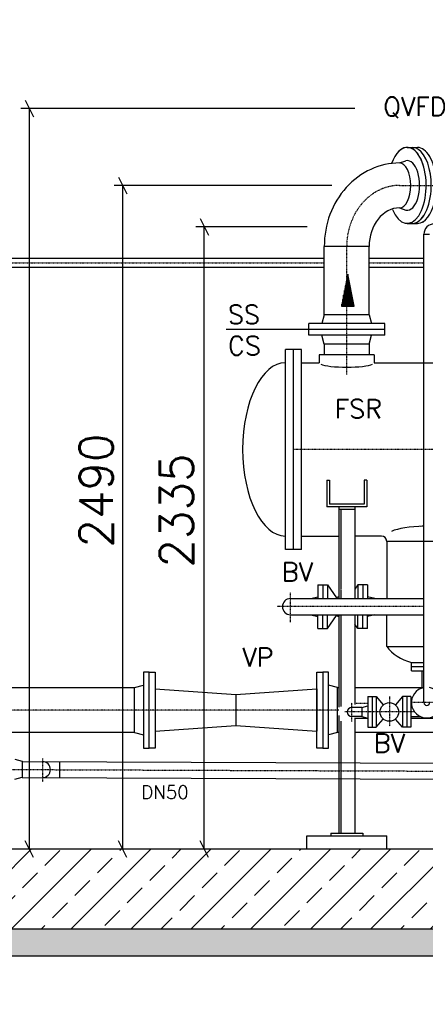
# Model space of a CAD drawing. Header units: millimetres. Extents: x -197187 to 241957296, y -45270 to 70505.
# Tile 36 of 116: x -34455 to -32934, y 9055 to 12749. Entities that reach past the tile are written whole.
import ezdxf
from ezdxf.enums import TextEntityAlignment as Align

# ---------------------------------------------------------------- set-up
doc = ezdxf.new("R2010")
doc.units = ezdxf.units.MM
doc.header["$LTSCALE"] = 0.5
doc.linetypes.add('DASHDOT', pattern=[1, 0.5, -0.25, 0, -0.25])
doc.linetypes.add('HIDDEN', pattern=[0.375, 0.25, -0.125])
for name, color, linetype in [('21', 7, 'Continuous'), ('41', 7, 'Continuous'), ('42', 7, 'Continuous'), ('BEMAßUNG', 7, 'Continuous'), ('Beschriftung', 7, 'Continuous'), ('P-MU025ENTL', 7, 'Continuous'), ('P-MU025ENTLÜ', 7, 'Continuous'), ('P-MU050ENTL', 7, 'Continuous'), ('P-MU150AUSL', 7, 'Continuous'), ('P-MU200AUSL', 7, 'Continuous')]:
    doc.layers.add(name, color=color, linetype=linetype)
doc.styles.add('ROMANS', font='ROMANS', dxfattribs={"height": 0.2})

# ---------------------------------------------------------------- blocks, each defined once
blk = doc.blocks.new('FPFEIL')
at = {"layer": '41', "color": 7, "linetype": 'Continuous'}
for p, q in [((-99.9998, 18.5851), (-92.9259, 18.5851)), ((-99.9998, 15.7051), (-78.5259, 15.7051)), ((-99.9998, 12.8251), (-64.1259, 12.8251)), ((-99.9998, 12.8251), (-64.1259, 12.8251)), ((-99.9998, 9.9452), (-49.7259, 9.9452)), ((-99.9998, 7.0652), (-35.3259, 7.0652)), ((-99.9998, 4.1852), (-20.926, 4.1852)), ((-99.9998, 4.1852), (-20.926, 4.1852)), ((-99.9998, 1.3052), (-6.526, 1.3052)), ((-99.9998, -1.5748), (-7.874, -1.5748)), ((-99.9998, -4.4548), (-22.274, -4.4548)), ((-99.9998, -4.4548), (-22.274, -4.4548)), ((-99.9998, -7.3348), (-36.6739, -7.3348)), ((-99.9998, -10.2148), (-51.0739, -10.2148)), ((-99.9998, -13.0948), (-65.4739, -13.0948)), ((-99.9998, -13.0948), (-65.4739, -13.0948)), ((-99.9998, -15.9748), (-79.8739, -15.9748)), ((-99.9998, -18.8548), (-94.2739, -18.8548))]:
    blk.add_line(p, q, dxfattribs=at)
blk.add_lwpolyline([(0, 0), (-99.9998, -20), (-99.9998, 20), (0, 0)], close=True, dxfattribs=at)

msp = doc.modelspace()

# ---------------------------------------------------------------- hatches: boundary and pattern name
at = {"lineweight": 5}
h = msp.add_hatch(dxfattribs=at)
h.set_pattern_fill('ANSI33', color=256, scale=25)
h.set_pattern_definition([(45, (-6661.86, 11568.5), (-112.2532, 112.2532), []), (45, (-6549.61, 11568.5), (-112.2532, 112.2532), [79.375, -39.6875])])
h.paths.add_polyline_path([(-27429.005, 12756.898), (-27679.005, 12756.898), (-27679.005, 14316.398), (-27659.014, 14336.998), (-27619.032, 14338.197), (-27619.332, 14348.188), (-27489.278, 14352.09), (-27488.978, 14342.099), (-27448.996, 14343.298), (-27429.005, 14323.898)])
h.paths.add_polyline_path([(-27679.005, 11746.898), (-27429.005, 11746.898), (-27429.005, 9336.898), (-31164.005, 9336.898), (-31164.005, 8836.898), (-32164.005, 8836.898), (-32164.005, 9336.898), (-38179.005, 9336.898), (-38179.005, 14001.398), (-38159.014, 14021.998), (-38119.032, 14023.197), (-38119.332, 14033.188), (-37989.278, 14037.09), (-37988.978, 14027.099), (-37948.996, 14028.298), (-37929.005, 14008.898), (-37929.005, 9636.898), (-31944.005, 9636.898), (-31944.005, 9606.898), (-31914.005, 9606.898), (-31914.005, 9136.898), (-31414.005, 9136.898), (-31414.005, 9606.898), (-31384.005, 9606.898), (-31384.005, 9636.898), (-27679.005, 9636.898)])
at = {"layer": 'Beschriftung', "lineweight": 5}
h = msp.add_hatch(dxfattribs=at)
h.set_pattern_fill('BETON_UNBEWEHRT', color=256, scale=200, angle=90, pattern_type=2)
h.set_pattern_definition([(135, (-12036.86, 54498.937), (-35.35534, -35.35534), [25, -12.5])])
h.paths.add_polyline_path([(-31164.005, 9336.898), (-27279.005, 9336.898), (-27279.005, 9236.898), (-31164.005, 9236.898)])
h.paths.add_polyline_path([(-32164.005, 8836.898), (-31164.005, 8836.898), (-31164.005, 8736.898), (-32164.005, 8736.898)])
h.paths.add_polyline_path([(-38329.005, 9336.898), (-32164.005, 9336.898), (-32164.005, 9236.898), (-38329.005, 9236.898)])

# ---------------------------------------------------------------- linework, layer by layer
for p, q in [((-31944.005, 9636.898), (-37929.005, 9636.898)), ((-32164.005, 9336.898), (-38329.005, 9336.898)), ((-38329.005, 9236.898), (-32164.005, 9236.898))]:
    msp.add_line(p, q)
for points in [[(-33150.005, 10127.348), (-33199.005, 10127.348)], [(-32870.005, 10127.348), (-32988.005, 10127.348)]]:
    msp.add_lwpolyline(points)
at = {"layer": '21', "linetype": 'Continuous', "ltscale": 10}
msp.add_line((-32939.655, 11943.898), (-32918.355, 11943.898), dxfattribs=at)
msp.add_arc((-32901.005, 11943.898), 38.65, 90, 180, dxfattribs=at)
at = {"layer": '41', "linetype": 'Continuous', "ltscale": 10}
for p, q in [((-32939.655, 10186.898), (-32939.655, 11943.898)), ((-33304.005, 11021.898), (-33304.005, 10921.898)), ((-33304.005, 11021.898), (-33294.005, 11021.898)), ((-33294.005, 11021.898), (-33294.005, 10931.898)), ((-33154.005, 11021.898), (-33164.005, 11021.898)), ((-33164.005, 11021.898), (-33164.005, 10931.898)), ((-33154.005, 11021.898), (-33154.005, 10921.898)), ((-33164.005, 10931.898), (-33294.005, 10931.898)), ((-33154.005, 10921.898), (-33304.005, 10921.898)), ((-33259.005, 10921.898), (-33259.005, 10577.048)), ((-33199.005, 10911.898), (-33259.005, 10911.898)), ((-33199.005, 10921.898), (-33199.005, 10577.048)), ((-33259.005, 10516.748), (-33259.005, 10169.542)), ((-33199.005, 10516.748), (-33199.005, 10180.495)), ((-32945.855, 10241.874), (-32945.855, 10305.898)), ((-33259.005, 10138.452), (-33259.005, 9696.898)), ((-33199.005, 10130.331), (-33199.005, 9696.898)), ((-33379.005, 9686.898), (-33079.005, 9686.898)), ((-33379.005, 9636.898), (-33379.005, 9686.898)), ((-33289.005, 9696.898), (-33169.005, 9696.898)), ((-33289.005, 9696.898), (-33289.005, 9686.898)), ((-33169.005, 9696.898), (-33169.005, 9686.898)), ((-33079.005, 9636.898), (-33079.005, 9686.898))]:
    msp.add_line(p, q, dxfattribs=at)
at = {"layer": '41', "linetype": 'DASHDOT', "ltscale": 10}
for p, q in [((-32733.24, 11136.898), (-33429.005, 11136.898)), ((-33069.005, 10209.398), (-33069.005, 10097.853))]:
    msp.add_line(p, q, dxfattribs=at)
at = {"layer": '41', "linetype": 'HIDDEN', "ltscale": 10}
for p, q in [((-33251.005, 10911.898), (-33251.005, 10577.048)), ((-33251.005, 10516.748), (-33251.005, 10172.718)), ((-33251.005, 10117.431), (-33251.005, 9696.898))]:
    msp.add_line(p, q, dxfattribs=at)
at = {"layer": '41', "linetype": 'Continuous', "ltscale": 10}
for radius, start, end in [(57.5, 100.673808, 79.326192), (10.65, 180, 0)]:
    msp.add_arc((-32929.005, 10186.898), radius, start, end, dxfattribs=at)
msp.add_ellipse((-32929.005, 10811.898), major_axis=(-150, 0), ratio=0.24457267, start_param=4.78344875, end_param=4.86763291, dxfattribs=at)
at = {"layer": 'BEMAßUNG', "linetype": 'Continuous', "ltscale": 10}
for p, q in [((-34434.63, 12447.148), (-34403.38, 12384.648)), ((-33199.005, 12415.898), (-34450.255, 12415.898)), ((-34419.005, 12415.898), (-34419.005, 9636.898)), ((-34084.63, 12158.148), (-34053.38, 12095.648)), ((-33285.185, 12126.898), (-34100.255, 12126.898)), ((-34069.005, 12126.898), (-34069.005, 9636.898)), ((-33778.763, 12003.148), (-33747.513, 11940.648)), ((-33377.453, 11971.898), (-33794.388, 11971.898)), ((-33763.138, 9636.898), (-33763.138, 11971.898)), ((-34403.38, 9605.648), (-34434.63, 9668.148)), ((-34053.38, 9605.648), (-34084.63, 9668.148)), ((-33747.513, 9605.648), (-33778.763, 9668.148))]:
    msp.add_line(p, q, dxfattribs=at)
at = {"layer": 'P-MU025ENTL', "linetype": 'Continuous', "ltscale": 10}
for p, q in [((-33150.005, 10209.398), (-33118.005, 10209.398)), ((-33150.005, 10209.398), (-33150.005, 10094.398)), ((-33134.005, 10209.398), (-33134.005, 10094.398)), ((-33118.005, 10209.398), (-33091.707, 10178.537)), ((-33118.005, 10209.398), (-33118.005, 10094.398)), ((-33020.005, 10209.398), (-33046.304, 10178.537)), ((-32988.005, 10209.398), (-33020.005, 10209.398)), ((-33020.005, 10209.398), (-33020.005, 10094.398)), ((-33004.005, 10209.398), (-33004.005, 10094.398)), ((-32988.005, 10209.398), (-32988.005, 10094.398)), ((-33172.005, 10168.748), (-33210.005, 10168.748)), ((-33172.005, 10168.748), (-33150.005, 10174.643)), ((-33172.005, 10168.748), (-33172.005, 10135.048)), ((-32988.005, 10168.748), (-32983.566, 10168.748)), ((-33172.005, 10135.048), (-33210.005, 10135.048)), ((-33172.005, 10135.048), (-33150.005, 10129.153)), ((-33118.005, 10094.398), (-33091.707, 10125.259)), ((-33020.005, 10094.398), (-33046.304, 10125.259)), ((-32988.005, 10135.048), (-32953.861, 10135.048)), ((-33150.005, 10094.398), (-33118.005, 10094.398)), ((-32988.005, 10094.398), (-33020.005, 10094.398))]:
    msp.add_line(p, q, dxfattribs=at)
at = {"layer": 'P-MU025ENTL', "linetype": 'DASHDOT', "ltscale": 10}
for p, q in [((-33210.005, 10115.549), (-33210.005, 10185.863)), ((-32876.756, 10186.898), (-32982.134, 10186.898)), ((-32974.626, 10151.898), (-33236.229, 10151.898))]:
    msp.add_line(p, q, dxfattribs=at)
at = {"layer": 'P-MU025ENTL', "linetype": 'Continuous', "ltscale": 10}
msp.add_circle((-33069.005, 10151.898), 35, dxfattribs=at)
msp.add_arc((-33210.005, 10151.898), 16.85, 90, 270, dxfattribs=at)
at = {"layer": 'P-MU025ENTLÜ', "linetype": 'DASHDOT', "ltscale": 10}
for p, q in [((-35278.322, 11836.898), (-33313.155, 11836.898)), ((-33144.855, 11836.898), (-32939.655, 11836.898))]:
    msp.add_line(p, q, dxfattribs=at)
at = {"layer": 'P-MU025ENTLÜ', "linetype": 'Continuous', "ltscale": 10}
for p, q in [((-35015.03, 11853.748), (-33313.155, 11853.748)), ((-35015.03, 11820.048), (-33313.155, 11820.048)), ((-33144.855, 11853.748), (-32939.655, 11853.748)), ((-33144.855, 11820.048), (-32939.655, 11820.048))]:
    msp.add_line(p, q, dxfattribs=at)
at = {"layer": 'P-MU050ENTL', "linetype": 'DASHDOT', "ltscale": 10}
for p, q in [((-33440.005, 10489.299), (-33440.005, 10600.93)), ((-32939.655, 10546.898), (-33489.886, 10546.898)), ((-34369.617, 9977.94), (-34369.617, 9889.41)), ((-34695.504, 9936.905), (-32129.717, 9927.185))]:
    msp.add_line(p, q, dxfattribs=at)
at = {"layer": 'P-MU050ENTL', "linetype": 'Continuous', "ltscale": 10}
for p, q in [((-33337.005, 10629.398), (-33337.005, 10577.048)), ((-33337.005, 10629.398), (-33301.005, 10629.398)), ((-33319.005, 10629.398), (-33319.005, 10577.048)), ((-33301.005, 10629.398), (-33301.005, 10577.048)), ((-33301.005, 10629.398), (-33266.743, 10579.807)), ((-33187.005, 10629.398), (-33199.005, 10612.029)), ((-33151.005, 10629.398), (-33187.005, 10629.398)), ((-33187.005, 10629.398), (-33187.005, 10577.048)), ((-33169.005, 10629.398), (-33169.005, 10577.048)), ((-33151.005, 10629.398), (-33151.005, 10577.048)), ((-33440.005, 10577.048), (-32939.655, 10577.048)), ((-33364.005, 10577.048), (-33337.005, 10584.283)), ((-33124.005, 10577.048), (-33151.005, 10584.283)), ((-33440.005, 10516.748), (-32939.655, 10516.748)), ((-33364.005, 10516.748), (-33337.005, 10509.513)), ((-33337.005, 10464.398), (-33337.005, 10516.748)), ((-33319.005, 10464.398), (-33319.005, 10516.748)), ((-33301.005, 10464.398), (-33301.005, 10516.748)), ((-33301.005, 10464.398), (-33266.743, 10513.989)), ((-33187.005, 10464.398), (-33187.005, 10516.748)), ((-33169.005, 10464.398), (-33169.005, 10516.748)), ((-33124.005, 10516.748), (-33151.005, 10509.513)), ((-33151.005, 10464.398), (-33151.005, 10516.748)), ((-33337.005, 10464.398), (-33301.005, 10464.398)), ((-33187.005, 10464.398), (-33199.005, 10481.766)), ((-33151.005, 10464.398), (-33187.005, 10464.398)), ((-34472.617, 9974.578), (-34445.617, 9967.343)), ((-34445.617, 9967.344), (-34445.617, 9907.044)), ((-34445.617, 9966.109), (-32861.381, 9960.107)), ((-34305.617, 9965.578), (-34305.617, 9905.278)), ((-34472.617, 9899.809), (-34445.617, 9907.044)), ((-34445.617, 9905.808), (-32861.61, 9899.807))]:
    msp.add_line(p, q, dxfattribs=at)
for centre, radius, start, end in [((-33440.005, 10546.898), 30.15, 90, 270), ((-33244.005, 10546.898), 40, 112.024314, 131.083733), ((-33244.005, 10546.898), 40, 228.916267, 247.975686), ((-34369.617, 9935.671), 30.15, 270.000064, 89.999936)]:
    msp.add_arc(centre, radius, start, end, dxfattribs=at)
at = {"layer": 'P-MU150AUSL', "linetype": 'Continuous', "ltscale": 10}
for p, q in [((-33002.107, 12269.398), (-32964.001, 12269.398)), ((-33030.685, 12211.048), (-33006.86, 12219.411)), ((-33030.685, 12042.748), (-33006.86, 12034.385)), ((-33002.107, 11984.398), (-32964.001, 11984.398)), ((-33313.155, 11641.898), (-33313.155, 11897.898)), ((-33144.855, 11897.898), (-33313.155, 11897.898)), ((-33144.855, 11641.898), (-33144.855, 11897.898)), ((-33313.155, 11641.898), (-33321.998, 11608.898)), ((-33144.855, 11641.898), (-33313.155, 11641.898)), ((-33144.855, 11641.898), (-33136.013, 11608.898)), ((-33086.505, 11608.898), (-33371.505, 11608.898)), ((-33371.505, 11564.898), (-33371.505, 11608.898)), ((-33086.505, 11564.898), (-33086.505, 11608.898)), ((-33086.505, 11586.898), (-33371.505, 11586.898)), ((-33086.505, 11564.898), (-33371.505, 11564.898)), ((-33313.155, 11531.898), (-33321.998, 11564.898)), ((-33144.855, 11531.898), (-33136.013, 11564.898)), ((-33144.855, 11531.898), (-33313.155, 11531.898)), ((-33313.155, 11531.898), (-33313.155, 11491.898)), ((-33144.855, 11531.898), (-33144.855, 11491.898)), ((-33459.005, 10761.898), (-33459.005, 11511.898)), ((-33399.005, 11511.898), (-33459.005, 11511.898)), ((-33429.005, 10761.898), (-33429.005, 11511.898)), ((-33399.005, 10761.898), (-33399.005, 11511.898)), ((-33126.013, 11491.898), (-33331.998, 11491.898)), ((-33331.998, 11491.898), (-33331.998, 11461.898)), ((-33126.013, 11491.898), (-33126.013, 11461.898)), ((-33399.005, 11461.898), (-33331.998, 11461.898)), ((-33126.013, 11461.898), (-32624.005, 11461.898)), ((-33399.005, 10811.898), (-33259.005, 10811.898)), ((-33099.005, 10811.898), (-33199.005, 10811.898)), ((-33079.005, 10791.898), (-33079.005, 10577.048)), ((-32779.005, 10791.898), (-33079.005, 10791.898)), ((-33399.005, 10761.898), (-33459.005, 10761.898)), ((-33079.005, 10396.898), (-33079.005, 10516.748)), ((-33079.005, 10396.898), (-32939.655, 10396.898)), ((-32986.505, 10305.898), (-32986.505, 10337.898)), ((-32986.505, 10337.898), (-32939.655, 10337.898)), ((-32986.505, 10321.898), (-32939.655, 10321.898)), ((-32986.505, 10305.898), (-32939.655, 10305.898)), ((-34024.005, 10243.248), (-33991.005, 10252.09)), ((-34024.005, 10074.948), (-34024.005, 10243.248)), ((-33264.005, 10243.248), (-33297.005, 10252.09)), ((-33264.005, 10074.948), (-33264.005, 10243.248)), ((-34024.005, 10074.948), (-33991.005, 10066.106)), ((-33264.005, 10074.948), (-33297.005, 10066.106))]:
    msp.add_line(p, q, dxfattribs=at)
at = {"layer": 'P-MU150AUSL', "linetype": 'DASHDOT', "ltscale": 10}
for p, q in [((-33030.685, 12126.898), (-31464.155, 12126.898)), ((-33229.005, 11417.103), (-33229.005, 11897.898))]:
    msp.add_line(p, q, dxfattribs=at)
at = {"layer": 'P-MU150AUSL'}
for p, q in [((-33371.505, 11586.898), (-33680.631, 11586.898)), ((-34969.005, 10243.248), (-34024.005, 10243.273)), ((-33947.005, 10238.748), (-33947.005, 10079.448)), ((-33947.005, 10238.748), (-33644.005, 10217.342)), ((-33644.005, 10217.342), (-33341.005, 10238.748)), ((-33341.005, 10238.748), (-33341.005, 10079.448)), ((-33264.005, 10243.293), (-33259.005, 10243.293)), ((-33199.005, 10243.295), (-32945.855, 10243.301)), ((-33644.005, 10217.342), (-33644.005, 10100.854)), ((-33947.005, 10079.448), (-33644.005, 10100.854)), ((-33644.005, 10100.854), (-33341.005, 10079.448)), ((-34024.005, 10074.948), (-34741.467, 10074.948)), ((-33259.005, 10074.948), (-33264.005, 10074.948)), ((-32647.017, 10074.948), (-33199.005, 10074.948))]:
    msp.add_line(p, q, dxfattribs=at)
at = {"layer": 'P-MU150AUSL', "linetype": 'Continuous', "ltscale": 10}
for points in [[(-33969.005, 10301.598), (-33991.005, 10301.598), (-33991.005, 10016.598), (-33969.005, 10016.598)], [(-33969.005, 10301.598), (-33947.005, 10301.598), (-33947.005, 10016.598), (-33969.005, 10016.598)], [(-33341.005, 10301.598), (-33319.005, 10301.598), (-33319.005, 10016.598), (-33341.005, 10016.598)], [(-33297.005, 10301.598), (-33319.005, 10301.598), (-33319.005, 10016.598), (-33297.005, 10016.598)]]:
    msp.add_lwpolyline(points, close=True, dxfattribs=at)
msp.add_arc((-33099.005, 10791.898), 20, 0, 90, dxfattribs=at)
for centre, major_axis, ratio, start_param, end_param in [((-33002.107, 12126.898), (0, 142.5), 0.4999993, 5.21462013, 7.24240876), ((-33002.107, 12126.898), (0, 142.5), 0.4999993, 2.26250497, 6.84529613), ((-32983.054, 12126.898), (0, 142.5), 0.4999993, 5.01719711, 6.27054195), ((-32964.001, 12126.898), (0, 142.5), 0.4999993, 5.58035082, 6.28318531), ((-32964.001, 12126.898), (0, 142.5), 0.4999993, 3.44536183, 5.58784352), ((-33030.685, 11897.898), (0, 313.15), 0.90202714, 0, 1.57079633), ((-33030.685, 12126.898), (0, -84.15), 0.5, 0, 3.14159265), ((-33002.107, 12126.898), (0, 93), 0.49995806, 3.03917538, 6.38560292), ((-32983.054, 12126.898), (0, 142.5), 0.4999993, 3.62419292, 5.14457284), ((-33030.685, 11897.898), (0, 144.85), 0.7881933, 0, 1.57079633), ((-32983.054, 12126.898), (0, 142.5), 0.4999993, 3.15431596, 3.79652479), ((-32964.001, 12126.898), (0, 142.5), 0.4999993, 3.13526656, 3.49031797), ((-33459.005, 11136.898), (0, 325), 0.49230769, 0, 3.14159265), ((-33229.005, 11461.898), (-102.992, 0), 0.16264128, 0.34820385, 2.79828474), ((-32929.005, 10811.898), (-150, 0), 0.24457267, 4.78344875, 5.78944504), ((-32930.476, 10458.884), (169.693, 0), 0.75533428, 3.64636544, 4.3758927)]:
    msp.add_ellipse(centre, major_axis=major_axis, ratio=ratio, start_param=start_param, end_param=end_param, dxfattribs=at)
at = {"layer": 'P-MU150AUSL', "linetype": 'DASHDOT', "ltscale": 10}
msp.add_ellipse((-33030.685, 11897.898), major_axis=(0, 229), ratio=0.86602533, start_param=0, end_param=1.57079633, dxfattribs=at)
at = {"layer": 'P-MU200AUSL', "linetype": 'DASHDOT', "ltscale": 10}
for p, q in [((-33259.005, 10159.098), (-34969.005, 10159.098)), ((-33199.005, 10184.498), (-33150.005, 10184.498))]:
    msp.add_line(p, q, dxfattribs=at)

# ---------------------------------------------------------------- block references
at = {"layer": '41', "linetype": 'Continuous', "ltscale": 10, "xscale": 1.200001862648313, "yscale": -1.200001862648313, "rotation": 90}
msp.add_blockref('FPFEIL', (-33224.892, 11794.297), dxfattribs=at)

# ---------------------------------------------------------------- texts
at = {"layer": '42', "linetype": 'Continuous', "ltscale": 10, "style": 'ROMANS'}
msp.add_text('QVFD', height=70, dxfattribs=at).set_placement((-33091.916, 12387.302))
at = {"layer": 'BEMAßUNG', "linetype": 'Continuous', "ltscale": 10, "style": 'ROMANS'}
for s, p in [('2490', (-34168.042, 10768.217)), ('2335', (-33867.045, 10693.177))]:
    msp.add_text(s, height=125, rotation=90, dxfattribs=at).set_placement(p, align=Align.MIDDLE_LEFT)
at = {"layer": 'P-MU025ENTL', "linetype": 'Continuous', "ltscale": 10, "style": 'ROMANS'}
msp.add_text('BV', height=70, dxfattribs=at).set_placement((-33127.64, 10000.473))
at = {"layer": 'P-MU050ENTL', "linetype": 'Continuous', "ltscale": 10, "style": 'ROMANS'}
for s, height, p in [('BV', 70, (-33472.431, 10642.115)), ('DN50', 50, (-33999.197, 9825.839))]:
    msp.add_text(s, height=height, dxfattribs=at).set_placement(p)
at = {"layer": 'P-MU150AUSL', "linetype": 'Continuous', "ltscale": 10, "style": 'ROMANS'}
for s, p in [('FSR', (-33273.857, 11253.953)), ('VP', (-33620.393, 10321.892))]:
    msp.add_text(s, height=70, dxfattribs=at).set_placement(p)
at = {"layer": 'P-MU150AUSL', "insert": (-33674.201, 11677.218), "char_height": 70, "width": 137.18193, "attachment_point": 1, "style": 'ROMANS'}
msp.add_mtext('SS\\PCS', dxfattribs=at)

doc.saveas('drawing.dxf')
